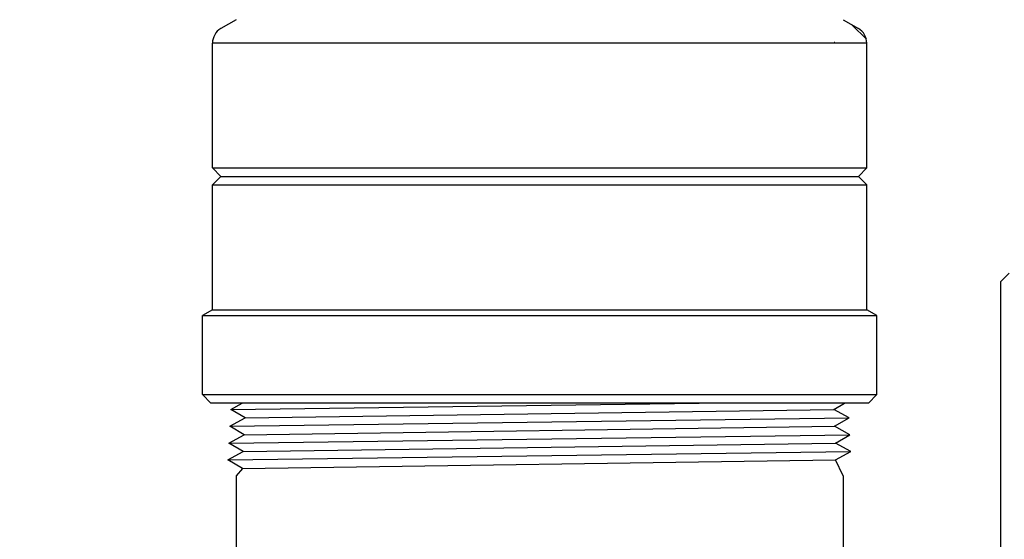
# Model space of a CAD drawing. Extents: x -169 to 7270, y -140 to 2984.
# Tile 154 of 256: x 1813.15 to 1820.45, y 409.7 to 413.55. Entities that reach past the tile are written whole.
import ezdxf

# ---------------------------------------------------------------- set-up
doc = ezdxf.new("R2010")
doc.units = 0
doc.header["$MEASUREMENT"] = 0
doc.header["$PDSIZE"] = 1
doc.layers.get('DEFPOINTS').update_dxf_attribs({"linetype": 'CONTINUOUS'})
for name, color, linetype in [('DIM', 3, 'CONTINUOUS'), ('GALV-4', 4, 'CONTINUOUS'), ('PEAGRAVEL-HATCH', 3, 'CONTINUOUS'), ('SPILL-BUCKET', 1, 'CONTINUOUS'), ('SWIVEL-ADAPTOR', 1, 'CONTINUOUS')]:
    doc.layers.add(name, color=color, linetype=linetype)
doc.styles.add('SIMPLEX', font='simplex')
doc.dimstyles.new('DIM64', dxfattribs={"dimscale": 64, "dimtxt": 0.09375, "dimasz": 0.09375, "dimexe": 0.0625, "dimexo": 0.0625, "dimgap": 0.046875, "dimtad": 1, "dimdec": 4, "dimzin": 3, "dimdsep": 46, "dimlunit": 4, "dimtxsty": 'SIMPLEX', "dimcen": 0, "dimclrd": 256, "dimclre": 256, "dimclrt": 256, "dimadec": 0, "dimazin": 0, "dimtfac": 1, "dimtdec": 4, "dimtmove": 0, "dimatfit": 3, "dimfxl": 1, "dimfrac": 2, "dimtolj": 1, "dimtzin": 0, "dimarcsym": 0})

# ---------------------------------------------------------------- blocks, each defined once
blk = doc.blocks.new('*D7')
at = {"layer": 'DEFPOINTS', "color": 0, "transparency": 16777216}
for p in [(2010, 414.2886), (1374, 414.0074), (1374, 136.5159)]:
    blk.add_point(p, dxfattribs=at)
at = {"layer": 'DIM', "lineweight": -2, "transparency": 16777216}
for p, q in [((2010, 410.2886), (2010, 132.5159)), ((1374, 410.0074), (1374, 132.5159)), ((2004, 136.5159), (1380, 136.5159))]:
    blk.add_line(p, q, dxfattribs=at)
at = {"layer": 'DIM', "transparency": 16777216}
for points in [[(1380, 137.5159), (1380, 135.5159), (1374, 136.5159)], [(2004, 137.5159), (2004, 135.5159), (2010, 136.5159)]]:
    blk.add_solid(points, dxfattribs=at)
at = {"layer": 'DIM', "transparency": 16777216, "insert": (1692, 144.0873), "char_height": 6, "attachment_point": 5, "style": 'SIMPLEX'}
blk.add_mtext('\\A1;53\'-0" (F.V. TANK SLAB)', dxfattribs=at)

msp = doc.modelspace()

# ---------------------------------------------------------------- hatches: boundary and pattern name
at = {"layer": 'PEAGRAVEL-HATCH'}
h = msp.add_hatch(dxfattribs=at)
h.set_pattern_fill('AR-SAND', color=256, scale=7.5, style=0)
h.set_pattern_definition([(37.5, (1739.091, 353.003), (-0.4725, 14.4512), [0, -11.4, 0, -12.75, 0, -12.1875]), (7.5, (1739.09, 353.003), (13.2733, 21.166), [0, -6.15, 0, -10.275, 0, -3.9375]), (327.5, (1729.866, 353.003), (23.356, 0.0424), [0, -3.75, 0, -13.5, 0, -17.625]), (317.5, (1729.866, 353.003), (22.546, 6.5826), [0, -1.875, 0, -8.85, 0, -10.125])])
edge = h.paths.add_edge_path()
edge.add_line((1814.28111, 410.91433), (1793.44732, 411.18305))
edge.add_line((1793.44732, 411.18305), (1793.44732, 405.28225))
edge.add_line((1793.44732, 405.28225), (1793.72512, 405.28225))
edge.add_line((1793.72512, 405.28225), (1793.72512, 401.50436))
edge.add_line((1793.72512, 401.50436), (1793.44732, 401.50436))
edge.add_line((1793.44732, 401.50436), (1793.44732, 375.74524))
edge.add_arc((1789.44732, 375.74524), 4, -90, 0, ccw=False)
edge.add_line((1789.44732, 371.74524), (1741.33641, 371.74524))
edge.add_line((1741.33641, 371.74524), (1741.33641, 371.34805))
edge.add_line((1741.33641, 371.34805), (1741.15078, 371.34805))
edge.add_line((1741.15078, 371.34805), (1741.15078, 371.39409))
edge.add_line((1741.15078, 371.39409), (1740.59391, 371.39409))
edge.add_line((1740.59391, 371.39409), (1740.59391, 371.34805))
edge.add_line((1740.59391, 371.34805), (1740.08326, 371.31234))
edge.add_line((1740.08326, 371.31234), (1740.08326, 370.89946))
edge.add_line((1740.08326, 370.89946), (1739.95951, 370.89946))
edge.add_line((1739.95951, 370.89946), (1739.95951, 370.00227))
edge.add_line((1739.95951, 370.00227), (1739.34076, 370.00227))
edge.add_line((1739.34076, 370.00227), (1739.34076, 360.50273))
edge.add_arc((1739.34076, 360.25273), 0.25, 90, 180)
edge.add_line((1739.09076, 360.25273), (1739.09076, 359.25273))
edge.add_line((1739.09076, 359.25273), (1739.97422, 359.25273))
edge.add_line((1739.97422, 359.25273), (1740.21075, 359.25273))
edge.add_line((1740.21075, 359.25273), (1739.47422, 357.93749))
edge.add_line((1739.47422, 357.93749), (1739.47422, 357.53914))
edge.add_arc((1739.22422, 357.53914), 0.25, -90, 0, ccw=False)
edge.add_line((1739.22422, 357.28914), (1739.09076, 357.28914))
edge.add_line((1739.09076, 357.28914), (1739.09076, 353.00273))
edge.add_line((1739.09076, 353.00273), (1746.88364, 353.00273))
edge.add_line((1746.88364, 353.00273), (1747.88364, 355.00273))
edge.add_line((1747.88364, 355.00273), (1752.88364, 355.00273))
edge.add_line((1752.88364, 355.00273), (1753.88364, 353.00273))
edge.add_line((1753.88364, 353.00273), (1763.38364, 353.00273))
edge.add_line((1763.38364, 353.00273), (1764.38364, 355.00273))
edge.add_line((1764.38364, 355.00273), (1769.38364, 355.00273))
edge.add_line((1769.38364, 355.00273), (1770.38364, 353.00273))
edge.add_line((1770.38364, 353.00273), (1779.88364, 353.00273))
edge.add_line((1779.88364, 353.00273), (1780.88364, 355.00273))
edge.add_line((1780.88364, 355.00273), (1781.84559, 355.00273))
edge.add_line((1781.84559, 355.00273), (1781.84559, 360.53273))
edge.add_arc((1787.84559, 360.53273), 6, 90, 180, ccw=False)
edge.add_line((1787.84559, 366.53273), (1796.73444, 366.53273))
edge.add_line((1796.73444, 366.53273), (1796.73444, 366.88352))
edge.add_arc((1796.73444, 367.53273), 0.6492, 270, 360)
edge.add_line((1797.38364, 367.53273), (1814.28111, 367.26401))
edge.add_line((1814.28111, 367.26401), (1814.28111, 410.91433))
h = msp.add_hatch(dxfattribs=at)
h.set_pattern_fill('AR-SAND', color=256, scale=7.5, style=0)
h.set_pattern_definition([(37.5, (1739.091, 353.003), (-0.4725, 14.4512), [0, -11.4, 0, -12.75, 0, -12.1875]), (7.5, (1739.09, 353.003), (13.2733, 21.166), [0, -6.15, 0, -10.275, 0, -3.9375]), (327.5, (1729.866, 353.003), (23.356, 0.0424), [0, -3.75, 0, -13.5, 0, -17.625]), (317.5, (1729.866, 353.003), (22.546, 6.5826), [0, -1.875, 0, -8.85, 0, -10.125])])
edge = h.paths.add_edge_path()
edge.add_line((1814.28111, 410.91433), (1793.44732, 411.18305))
edge.add_line((1793.44732, 411.18305), (1793.44732, 405.28225))
edge.add_line((1793.44732, 405.28225), (1793.72512, 405.28225))
edge.add_line((1793.72512, 405.28225), (1793.72512, 401.50436))
edge.add_line((1793.72512, 401.50436), (1793.44732, 401.50436))
edge.add_line((1793.44732, 401.50436), (1793.44732, 375.74524))
edge.add_arc((1789.44732, 375.74524), 4, -90, 0, ccw=False)
edge.add_line((1789.44732, 371.74524), (1741.33641, 371.74524))
edge.add_line((1741.33641, 371.74524), (1741.33641, 371.34805))
edge.add_line((1741.33641, 371.34805), (1741.15078, 371.34805))
edge.add_line((1741.15078, 371.34805), (1741.15078, 371.39409))
edge.add_line((1741.15078, 371.39409), (1740.59391, 371.39409))
edge.add_line((1740.59391, 371.39409), (1740.59391, 371.34805))
edge.add_line((1740.59391, 371.34805), (1740.08326, 371.31234))
edge.add_line((1740.08326, 371.31234), (1740.08326, 370.89946))
edge.add_line((1740.08326, 370.89946), (1739.95951, 370.89946))
edge.add_line((1739.95951, 370.89946), (1739.95951, 370.00227))
edge.add_line((1739.95951, 370.00227), (1739.34076, 370.00227))
edge.add_line((1739.34076, 370.00227), (1739.34076, 360.50273))
edge.add_arc((1739.34076, 360.25273), 0.25, 90, 180)
edge.add_line((1739.09076, 360.25273), (1739.09076, 359.25273))
edge.add_line((1739.09076, 359.25273), (1739.97422, 359.25273))
edge.add_line((1739.97422, 359.25273), (1740.21075, 359.25273))
edge.add_line((1740.21075, 359.25273), (1739.47422, 357.93749))
edge.add_line((1739.47422, 357.93749), (1739.47422, 357.53914))
edge.add_arc((1739.22422, 357.53914), 0.25, -90, 0, ccw=False)
edge.add_line((1739.22422, 357.28914), (1739.09076, 357.28914))
edge.add_line((1739.09076, 357.28914), (1739.09076, 353.00273))
edge.add_line((1739.09076, 353.00273), (1746.88364, 353.00273))
edge.add_line((1746.88364, 353.00273), (1747.88364, 355.00273))
edge.add_line((1747.88364, 355.00273), (1752.88364, 355.00273))
edge.add_line((1752.88364, 355.00273), (1753.88364, 353.00273))
edge.add_line((1753.88364, 353.00273), (1763.38364, 353.00273))
edge.add_line((1763.38364, 353.00273), (1764.38364, 355.00273))
edge.add_line((1764.38364, 355.00273), (1769.38364, 355.00273))
edge.add_line((1769.38364, 355.00273), (1770.38364, 353.00273))
edge.add_line((1770.38364, 353.00273), (1779.88364, 353.00273))
edge.add_line((1779.88364, 353.00273), (1780.88364, 355.00273))
edge.add_line((1780.88364, 355.00273), (1781.84559, 355.00273))
edge.add_line((1781.84559, 355.00273), (1781.84559, 360.53273))
edge.add_arc((1787.84559, 360.53273), 6, 90, 180, ccw=False)
edge.add_line((1787.84559, 366.53273), (1796.73444, 366.53273))
edge.add_line((1796.73444, 366.53273), (1796.73444, 366.88352))
edge.add_arc((1796.73444, 367.53273), 0.6492, 270, 360)
edge.add_line((1797.38364, 367.53273), (1814.28111, 367.26401))
edge.add_line((1814.28111, 367.26401), (1814.28111, 410.91433))

# ---------------------------------------------------------------- linework, layer by layer
at = {"layer": 'GALV-4', "linetype": 'Continuous'}
for p, q in [((1814.71705, 410.66208), (1814.80321, 410.70948)), ((1819.18787, 410.66208), (1819.26888, 410.70948)), ((1814.82394, 410.59962), (1814.71705, 410.66208)), ((1819.30155, 410.59962), (1819.18787, 410.66208)), ((1814.71009, 410.53716), (1814.82394, 410.59962)), ((1819.1945, 410.53716), (1819.30155, 410.59962)), ((1814.81732, 410.4747), (1814.71009, 410.53716)), ((1819.30851, 410.4747), (1819.1945, 410.53716)), ((1814.70314, 410.41225), (1814.81732, 410.4747)), ((1814.8107, 410.34979), (1814.70314, 410.41225)), ((1819.20112, 410.41225), (1819.30851, 410.4747)), ((1819.31547, 410.34979), (1819.20112, 410.41225)), ((1814.69651, 410.28733), (1814.8107, 410.34979)), ((1819.20112, 410.28743), (1819.31547, 410.34979)), ((1814.80407, 410.22488), (1814.69651, 410.28733)), ((1819.25756, 410.16914), (1819.20112, 410.28743)), ((1814.80345, 410.22523), (1814.75756, 410.16914)), ((1814.75756, 410.16914), (1814.75756, 408.66933))]:
    msp.add_line(p, q, dxfattribs=at)
at = {"layer": 'GALV-4', "color": 7, "linetype": 'Continuous'}
for p, q in [((1814.71705, 410.66208), (1818.19156, 410.70948)), ((1814.82394, 410.59962), (1819.18787, 410.66208)), ((1814.71009, 410.53716), (1819.30155, 410.59962)), ((1814.81732, 410.4747), (1819.1945, 410.53716)), ((1814.70314, 410.41225), (1819.30851, 410.4747)), ((1814.8107, 410.34979), (1819.20112, 410.41225)), ((1814.69682, 410.28715), (1819.31547, 410.34979)), ((1814.80407, 410.22488), (1819.20112, 410.28743))]:
    msp.add_line(p, q, dxfattribs=at)
at = {"layer": 'GALV-4'}
msp.add_line((1819.25756, 410.16914), (1819.25756, 408.66933), dxfattribs=at)
at = {"layer": 'SPILL-BUCKET', "linetype": 'Continuous'}
msp.add_lwpolyline([(1820.48768, 411.67109), (1820.42523, 411.60864), (1820.42523, 407.52143), (1820.6176, 407.52143)], dxfattribs=at)
at = {"layer": 'SWIVEL-ADAPTOR', "linetype": 'Continuous'}
for p, q in [((1814.75756, 413.5503), (1814.64378, 413.48459)), ((1814.75756, 413.5503), (1814.64378, 413.48459)), ((1819.25756, 413.5503), (1819.37135, 413.48459)), ((1819.25756, 413.5503), (1819.37135, 413.48459)), ((1819.43011, 413.4066), (1819.32594, 413.5113)), ((1814.58128, 412.45147), (1814.58128, 413.37668)), ((1814.58128, 412.45147), (1814.58128, 413.37668)), ((1819.19506, 413.38203), (1819.19026, 413.38203)), ((1819.19506, 413.38203), (1819.19026, 413.38203)), ((1819.43385, 412.45147), (1819.43385, 413.37668)), ((1819.43385, 412.45147), (1819.43385, 413.37668)), ((1814.58128, 412.45147), (1814.64378, 412.38897)), ((1819.43385, 412.45147), (1819.37135, 412.38897)), ((1814.64378, 412.38897), (1814.58128, 412.32647)), ((1819.37135, 412.38897), (1819.43385, 412.32647)), ((1814.58128, 411.40126), (1814.58128, 412.32647)), ((1814.58128, 411.40126), (1814.58128, 412.32647)), ((1819.43385, 411.40126), (1819.43385, 412.32647)), ((1819.43385, 411.40126), (1819.43385, 412.32647)), ((1814.58128, 411.40126), (1814.50756, 411.35852)), ((1814.58128, 411.40126), (1814.50756, 411.35852)), ((1814.50756, 410.77198), (1814.50756, 411.35852)), ((1814.50756, 410.77198), (1814.50756, 411.35852)), ((1819.50756, 411.35852), (1819.43385, 411.40126)), ((1819.50756, 411.35852), (1819.43385, 411.40126)), ((1819.50756, 410.77198), (1819.50756, 411.35852)), ((1819.50756, 410.77198), (1819.50756, 411.35852)), ((1814.50756, 410.77198), (1814.57006, 410.70948)), ((1814.50756, 410.77198), (1814.57006, 410.70948)), ((1819.44506, 410.70948), (1819.50756, 410.77198)), ((1819.44506, 410.70948), (1819.50756, 410.77198)), ((1814.76398, 410.70948), (1814.57006, 410.70948)), ((1819.44506, 410.70948), (1814.57006, 410.70948))]:
    msp.add_line(p, q, dxfattribs=at)
at = {"layer": 'SWIVEL-ADAPTOR', "color": 7}
for p, q in [((1819.43438, 413.37668), (1814.58182, 413.37668)), ((1814.58128, 412.45147), (1819.43385, 412.45147)), ((1814.58128, 412.32647), (1819.43385, 412.32647)), ((1814.50756, 411.35852), (1819.50756, 411.35852)), ((1814.50756, 410.77198), (1819.50756, 410.77198))]:
    msp.add_line(p, q, dxfattribs=at)
at = {"layer": 'SWIVEL-ADAPTOR'}
for p, q in [((1814.64378, 412.38897), (1819.37135, 412.38897)), ((1814.58128, 411.40126), (1819.43385, 411.40126))]:
    msp.add_line(p, q, dxfattribs=at)
at = {"layer": 'SWIVEL-ADAPTOR', "linetype": 'Continuous'}
for centre, start, end in [((1814.70628, 413.37668), 120.079762, 180), ((1814.70628, 413.37668), 120.079762, 180), ((1819.30885, 413.37668), 0, 59.920238), ((1819.30885, 413.37668), 0, 59.920238)]:
    msp.add_arc(centre, 0.12447, start, end, dxfattribs=at)

# ---------------------------------------------------------------- dimensions: what is measured, and where the dimension line sits
at = {"layer": 'DIM'}
dim = msp.add_linear_dim(base=(1374, 136.51592), p1=(2010, 414.28861), p2=(1374, 414.00736), angle=180, text='<> (F.V. TANK SLAB)', dimstyle='DIM64', dxfattribs=at)
dim.commit()
dim.dimension.update_dxf_attribs({"geometry": '*D7', "text_midpoint": (1692, 144.08735)})

doc.saveas('drawing.dxf')
